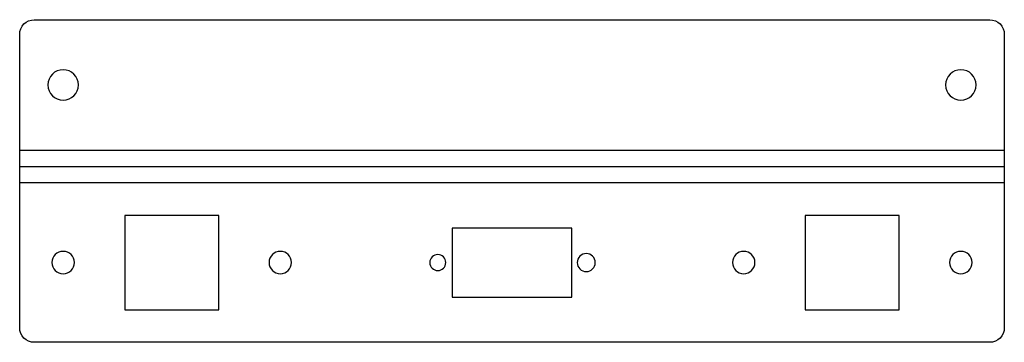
# Model space of a CAD drawing. Header units: millimetres. Extents: x -2 to 134, y 0 to 45.
import ezdxf

# ---------------------------------------------------------------- set-up
doc = ezdxf.new("R2010")
doc.units = ezdxf.units.MM

msp = doc.modelspace()

# ---------------------------------------------------------------- linework, layer by layer
at = {"layer": 'BEND'}
msp.add_line((-2, 24.26), (134, 24.26), dxfattribs=at)
at = {"layer": 'BEND_EXTENT'}
for p, q in [((-2, 26.52), (134, 26.52)), ((134, 22), (-2, 22))]:
    msp.add_line(p, q, dxfattribs=at)
at = {"layer": 'INTERIOR_PROFILES'}
for points in [[(12.5, 4.5), (25.5, 4.5), (25.5, 17.5), (12.5, 17.5)], [(106.5, 17.5), (106.5, 4.5), (119.5, 4.5), (119.5, 17.5)], [(74.25, 6.25), (74.25, 15.75), (57.75, 15.75), (57.75, 6.25)]]:
    msp.add_lwpolyline(points, close=True, dxfattribs=at)
at = {"layer": 'INTERIOR_PROFILES', "extrusion": (0, 0, -1)}
for centre, radius in [((-4, 35.52), 2.1), ((-128, 35.52), 2.1), ((-4, 11), 1.55), ((-34, 11), 1.55), ((-76.25, 11), 1.25), ((-98, 11), 1.55), ((-128, 11), 1.55), ((-55.75, 11), 1.1)]:
    msp.add_circle(centre, radius, dxfattribs=at)
at = {"layer": 'OUTER_PROFILES'}
msp.add_lwpolyline([(-2, 2), (-2, 42.52, -0.414214), (0, 44.52), (132, 44.52, -0.414214), (134, 42.52), (134, 2, -0.414214), (132, 0), (0, 0, -0.414214)], format="xyb", close=True, dxfattribs=at)

doc.saveas('drawing.dxf')
